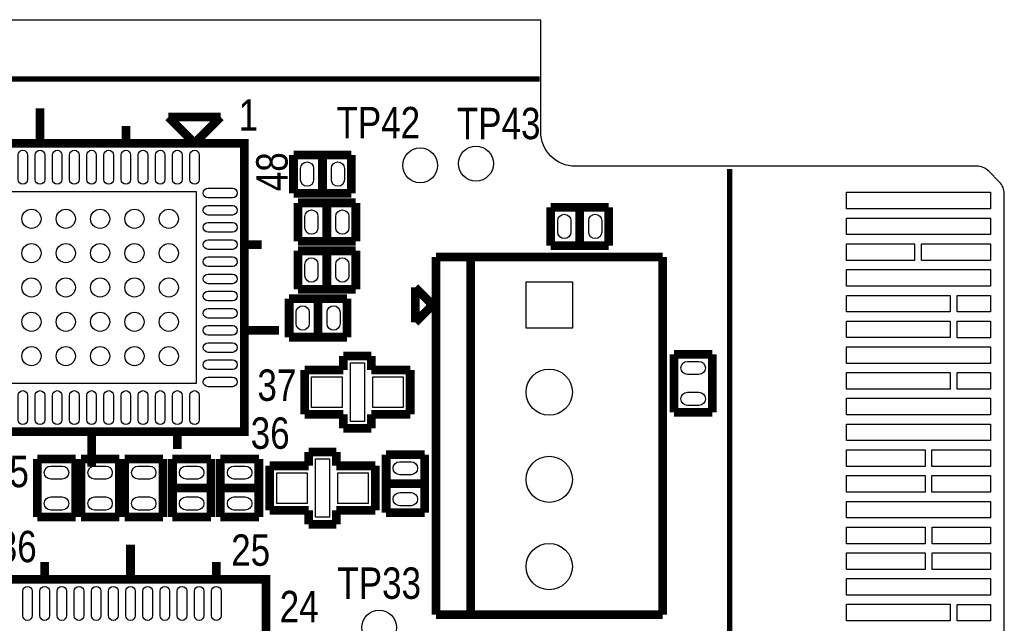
# Model space of a CAD drawing. Extents: x -1 to 181, y -28 to 74.
# Tile 20 of 20: x 152 to 181, y 56 to 74. Entities that reach past the tile are written whole.
import ezdxf
from ezdxf.enums import TextEntityAlignment as Align

# ---------------------------------------------------------------- set-up
doc = ezdxf.new("R2010")
doc.units = 0
doc.layers.add('DXF_TOP', color=7, linetype='CONTINUOUS')

msp = doc.modelspace()

# ---------------------------------------------------------------- linework, layer by layer
at = {"layer": 'DXF_TOP'}
for points in [[(0.040386, 5.266182), (6.040374, 5.266182), (6.040374, 1.066292), (13.640308, 1.066292), (13.640308, 0.066294), (167.140382, 0.066294), (167.140382, 3.316224, -0.414214), (168.14038, 4.316222), (179.83327, 4.316222, 0.199006), (180.186838, 4.46278), (180.493924, 4.769866, 0.198726), (180.640228, 5.123434), (180.640228, 68.509134, 0.198726), (180.493924, 68.862702), (180.186838, 69.169788, 0.199006), (179.83327, 69.316346), (168.14038, 69.316346, -0.414214), (167.140382, 70.316344), (167.140382, 73.566274), (22.64029, 73.566274), (22.64029, 71.966328), (14.400276, 71.966328), (14.400276, 72.4662), (0.040386, 72.4662)], [(151.915368, 68.93052), (151.915368, 69.64172, -1), (152.194768, 69.64172), (152.194768, 68.93052, -1)], [(152.41524, 68.93052), (152.41524, 69.64172, -1), (152.69464, 69.64172), (152.69464, 68.93052, -1)], [(152.915366, 68.93052), (152.915366, 69.64172, -1), (153.194766, 69.64172), (153.194766, 68.93052, -1)], [(153.415238, 68.93052), (153.415238, 69.64172, -1), (153.694638, 69.64172), (153.694638, 68.93052, -1)], [(153.915364, 68.93052), (153.915364, 69.64172, -1), (154.194764, 69.64172), (154.194764, 68.93052, -1)], [(154.415236, 68.93052), (154.415236, 69.64172, -1), (154.694636, 69.64172), (154.694636, 68.93052, -1)], [(154.915362, 68.93052), (154.915362, 69.64172, -1), (155.194762, 69.64172), (155.194762, 68.93052, -1)], [(155.415234, 68.93052), (155.415234, 69.64172, -1), (155.694634, 69.64172), (155.694634, 68.93052, -1)], [(155.91536, 68.93052), (155.91536, 69.64172, -1), (156.19476, 69.64172), (156.19476, 68.93052, -1)], [(156.415232, 68.93052), (156.415232, 69.64172, -1), (156.694632, 69.64172), (156.694632, 68.93052, -1)], [(156.915358, 68.93052), (156.915358, 69.64172, -1), (157.194758, 69.64172), (157.194758, 68.93052, -1)], [(160.522412, 69.2531), (160.522412, 68.9229, -1), (160.141412, 68.9229), (160.141412, 69.2531, -1)], [(161.422588, 69.2531), (161.422588, 68.9229, -1), (161.041588, 68.9229), (161.041588, 69.2531, -1)], [(158.16072, 68.396358), (157.44952, 68.396358, -1), (157.44952, 68.675758), (158.16072, 68.675758, -1)], [(158.16072, 67.896232), (157.44952, 67.896232, -1), (157.44952, 68.175632), (158.16072, 68.175632, -1)], [(160.649412, 67.8561), (160.649412, 67.5259, -1), (160.268412, 67.5259), (160.268412, 67.8561, -1)], [(161.549588, 67.8561), (161.549588, 67.5259, -1), (161.168588, 67.5259), (161.168588, 67.8561, -1)], [(168.015412, 67.7291), (168.015412, 67.3989, -1), (167.634412, 67.3989), (167.634412, 67.7291, -1)], [(168.915588, 67.7291), (168.915588, 67.3989, -1), (168.534588, 67.3989), (168.534588, 67.7291, -1)], [(158.16072, 67.39636), (157.44952, 67.39636, -1), (157.44952, 67.67576), (158.16072, 67.67576, -1)], [(158.16072, 66.896234), (157.44952, 66.896234, -1), (157.44952, 67.175634), (158.16072, 67.175634, -1)], [(158.16072, 66.396362), (157.44952, 66.396362, -1), (157.44952, 66.675762), (158.16072, 66.675762, -1)], [(160.649412, 66.4591), (160.649412, 66.1289, -1), (160.268412, 66.1289), (160.268412, 66.4591, -1)], [(161.549588, 66.4591), (161.549588, 66.1289, -1), (161.168588, 66.1289), (161.168588, 66.4591, -1)], [(158.16072, 65.896236), (157.44952, 65.896236, -1), (157.44952, 66.175636), (158.16072, 66.175636, -1)], [(158.16072, 65.396364), (157.44952, 65.396364, -1), (157.44952, 65.675764), (158.16072, 65.675764, -1)], [(158.16072, 64.896238), (157.44952, 64.896238, -1), (157.44952, 65.175638), (158.16072, 65.175638, -1)], [(160.014412, 64.7319), (160.014412, 65.0621, -1), (160.395412, 65.0621), (160.395412, 64.7319, -1)], [(160.914588, 64.7319), (160.914588, 65.0621, -1), (161.295588, 65.0621), (161.295588, 64.7319, -1)], [(158.16072, 64.396366), (157.44952, 64.396366, -1), (157.44952, 64.675766), (158.16072, 64.675766, -1)], [(158.16072, 63.89624), (157.44952, 63.89624, -1), (157.44952, 64.17564), (158.16072, 64.17564, -1)], [(158.16072, 63.396368), (157.44952, 63.396368, -1), (157.44952, 63.675768), (158.16072, 63.675768, -1)], [(171.4119, 63.632588), (171.7421, 63.632588, -1), (171.7421, 63.251588), (171.4119, 63.251588, -1)], [(158.16072, 62.896242), (157.44952, 62.896242, -1), (157.44952, 63.175642), (158.16072, 63.175642, -1)], [(151.915368, 61.93028), (151.915368, 62.64148, -1), (152.194768, 62.64148), (152.194768, 61.93028, -1)], [(152.41524, 61.93028), (152.41524, 62.64148, -1), (152.69464, 62.64148), (152.69464, 61.93028, -1)], [(152.915366, 61.93028), (152.915366, 62.64148, -1), (153.194766, 62.64148), (153.194766, 61.93028, -1)], [(153.415238, 61.93028), (153.415238, 62.64148, -1), (153.694638, 62.64148), (153.694638, 61.93028, -1)], [(153.915364, 61.93028), (153.915364, 62.64148, -1), (154.194764, 62.64148), (154.194764, 61.93028, -1)], [(154.415236, 61.93028), (154.415236, 62.64148, -1), (154.694636, 62.64148), (154.694636, 61.93028, -1)], [(154.915362, 61.93028), (154.915362, 62.64148, -1), (155.194762, 62.64148), (155.194762, 61.93028, -1)], [(155.415234, 61.93028), (155.415234, 62.64148, -1), (155.694634, 62.64148), (155.694634, 61.93028, -1)], [(155.91536, 61.93028), (155.91536, 62.64148, -1), (156.19476, 62.64148), (156.19476, 61.93028, -1)], [(156.415232, 61.93028), (156.415232, 62.64148, -1), (156.694632, 62.64148), (156.694632, 61.93028, -1)], [(156.915358, 61.93028), (156.915358, 62.64148, -1), (157.194758, 62.64148), (157.194758, 61.93028, -1)], [(171.4119, 62.732412), (171.7421, 62.732412, -1), (171.7421, 62.351412), (171.4119, 62.351412, -1)], [(153.2001, 60.203588), (152.8699, 60.203588, -1), (152.8699, 60.584588), (153.2001, 60.584588, -1)], [(154.1399, 60.584588), (154.4701, 60.584588, -1), (154.4701, 60.203588), (154.1399, 60.203588, -1)], [(155.4099, 60.584588), (155.7401, 60.584588, -1), (155.7401, 60.203588), (155.4099, 60.203588, -1)], [(157.1371, 60.203588), (156.8069, 60.203588, -1), (156.8069, 60.584588), (157.1371, 60.584588, -1)], [(158.2039, 60.584588), (158.5341, 60.584588, -1), (158.5341, 60.203588), (158.2039, 60.203588, -1)], [(163.3601, 60.330588), (163.0299, 60.330588, -1), (163.0299, 60.711588), (163.3601, 60.711588, -1)], [(153.2001, 59.303412), (152.8699, 59.303412, -1), (152.8699, 59.684412), (153.2001, 59.684412, -1)], [(154.1399, 59.684412), (154.4701, 59.684412, -1), (154.4701, 59.303412), (154.1399, 59.303412, -1)], [(155.4099, 59.684412), (155.7401, 59.684412, -1), (155.7401, 59.303412), (155.4099, 59.303412, -1)], [(157.1371, 59.303412), (156.8069, 59.303412, -1), (156.8069, 59.684412), (157.1371, 59.684412, -1)], [(158.2039, 59.684412), (158.5341, 59.684412, -1), (158.5341, 59.303412), (158.2039, 59.303412, -1)], [(163.3601, 59.430412), (163.0299, 59.430412, -1), (163.0299, 59.811412), (163.3601, 59.811412, -1)], [(152.329642, 56.94172), (152.329642, 56.23052, -1), (152.050242, 56.23052), (152.050242, 56.94172, -1)], [(152.829768, 56.94172), (152.829768, 56.23052, -1), (152.550368, 56.23052), (152.550368, 56.94172, -1)], [(153.32964, 56.94172), (153.32964, 56.23052, -1), (153.05024, 56.23052), (153.05024, 56.94172, -1)], [(153.829766, 56.94172), (153.829766, 56.23052, -1), (153.550366, 56.23052), (153.550366, 56.94172, -1)], [(154.329638, 56.94172), (154.329638, 56.23052, -1), (154.050238, 56.23052), (154.050238, 56.94172, -1)], [(154.829764, 56.94172), (154.829764, 56.23052, -1), (154.550364, 56.23052), (154.550364, 56.94172, -1)], [(155.329636, 56.94172), (155.329636, 56.23052, -1), (155.050236, 56.23052), (155.050236, 56.94172, -1)], [(155.829762, 56.94172), (155.829762, 56.23052, -1), (155.550362, 56.23052), (155.550362, 56.94172, -1)], [(156.329634, 56.94172), (156.329634, 56.23052, -1), (156.050234, 56.23052), (156.050234, 56.94172, -1)], [(156.82976, 56.94172), (156.82976, 56.23052, -1), (156.55036, 56.23052), (156.55036, 56.94172, -1)], [(157.329632, 56.94172), (157.329632, 56.23052, -1), (157.050232, 56.23052), (157.050232, 56.94172, -1)], [(157.829758, 56.94172), (157.829758, 56.23052, -1), (157.550358, 56.23052), (157.550358, 56.94172, -1)]]:
    msp.add_lwpolyline(points, format="xyb", close=True, dxfattribs=at)
for points, const_width in [([(167.1066, 71.8566), (27.1526, 71.8566), (27.1526, 73.5076)], 0.1524), ([(152.55494, 69.98462), (152.55494, 71.00062)], 0.254), ([(157.817058, 70.74662), (156.293058, 70.74662)], 0.254), ([(156.293058, 70.74662), (157.055058, 69.98462)], 0.254), ([(157.055058, 69.98462), (157.817058, 70.74662)], 0.254), ([(155.055062, 69.98462), (155.055062, 70.49262)], 0.254), ([(159.938212, 68.5292), (159.938212, 69.6468)], 0.254), ([(159.938212, 69.6468), (161.625788, 69.6468)], 0.254), ([(160.782, 68.5292), (160.782, 69.6468)], 0.254), ([(161.625788, 69.6468), (161.625788, 68.5292)], 0.254), ([(172.6438, 69.2404), (172.6438, 4.3942)], 0.1524), ([(161.625788, 68.5292), (159.938212, 68.5292)], 0.254), ([(160.065212, 67.1322), (160.065212, 68.2498)], 0.254), ([(160.065212, 68.2498), (161.752788, 68.2498)], 0.254), ([(160.909, 67.1322), (160.909, 68.2498)], 0.254), ([(161.752788, 68.2498), (161.752788, 67.1322)], 0.254), ([(167.431212, 67.0052), (167.431212, 68.1228)], 0.254), ([(167.431212, 68.1228), (169.118788, 68.1228)], 0.254), ([(168.275, 67.0052), (168.275, 68.1228)], 0.254), ([(169.118788, 68.1228), (169.118788, 67.0052)], 0.254), ([(158.50362, 67.035934), (159.01162, 67.035934)], 0.254), ([(161.752788, 67.1322), (160.065212, 67.1322)], 0.254), ([(169.118788, 67.0052), (167.431212, 67.0052)], 0.254), ([(160.065212, 65.7352), (160.065212, 66.8528)], 0.254), ([(160.065212, 66.8528), (161.752788, 66.8528)], 0.254), ([(160.909, 65.7352), (160.909, 66.8528)], 0.254), ([(161.752788, 66.8528), (161.752788, 65.7352)], 0.254), ([(164.084, 56.261), (164.084, 66.675)], 0.254), ([(164.084, 66.675), (170.688, 66.675)], 0.254), ([(165.1, 56.261), (165.1, 66.675)], 0.254), ([(170.688, 66.675), (170.688, 56.261)], 0.254), ([(161.752788, 65.7352), (160.065212, 65.7352)], 0.254), ([(163.48202, 64.77), (163.48202, 65.786)], 0.254), ([(163.48202, 65.786), (163.99002, 65.278)], 0.254), ([(159.811212, 65.4558), (161.498788, 65.4558)], 0.254), ([(159.811212, 64.3382), (159.811212, 65.4558)], 0.254), ([(160.655, 65.4558), (160.655, 64.3382)], 0.254), ([(161.498788, 65.4558), (161.498788, 64.3382)], 0.254), ([(163.99002, 65.278), (163.48202, 64.77)], 0.254), ([(158.50362, 64.536066), (159.51962, 64.536066)], 0.254), ([(161.498788, 64.3382), (159.811212, 64.3382)], 0.254), ([(171.0182, 62.148212), (171.0182, 63.835788)], 0.254), ([(171.0182, 63.835788), (172.1358, 63.835788)], 0.254), ([(172.1358, 63.835788), (172.1358, 62.148212)], 0.254), ([(161.3916, 63.3857), (161.3916, 63.7921)], 0.254), ([(161.3916, 63.7921), (162.2044, 63.7921)], 0.254), ([(162.2044, 63.7921), (162.2044, 63.3857)], 0.254), ([(160.260284, 62.0903), (160.260284, 63.3857)], 0.254), ([(160.260284, 63.3857), (161.3916, 63.3857)], 0.254), ([(162.2044, 63.3857), (163.335716, 63.3857)], 0.254), ([(163.335716, 63.3857), (163.335716, 62.0903)], 0.254), ([(172.1358, 62.148212), (171.0182, 62.148212)], 0.254), ([(161.3916, 62.0903), (160.260284, 62.0903)], 0.254), ([(161.3916, 61.6839), (161.3916, 62.0903)], 0.254), ([(163.335716, 62.0903), (162.2044, 62.0903)], 0.254), ([(162.2044, 62.0903), (162.2044, 61.6839)], 0.254), ([(154.055064, 61.58738), (154.055064, 60.57138)], 0.254), ([(156.554932, 61.58738), (156.554932, 61.07938)], 0.254), ([(162.2044, 61.6839), (161.3916, 61.6839)], 0.254), ([(160.3756, 60.5917), (160.3756, 60.9981)], 0.254), ([(160.3756, 60.9981), (161.1884, 60.9981)], 0.254), ([(161.1884, 60.9981), (161.1884, 60.5917)], 0.254), ([(152.4762, 60.787788), (153.5938, 60.787788)], 0.254), ([(152.4762, 59.100212), (152.4762, 60.787788)], 0.254), ([(153.5938, 60.787788), (153.5938, 59.100212)], 0.254), ([(153.7462, 59.100212), (153.7462, 60.787788)], 0.254), ([(153.7462, 60.787788), (154.8638, 60.787788)], 0.254), ([(154.8638, 60.787788), (154.8638, 59.100212)], 0.254), ([(155.0162, 59.100212), (155.0162, 60.787788)], 0.254), ([(155.0162, 60.787788), (156.1338, 60.787788)], 0.254), ([(156.1338, 60.787788), (156.1338, 59.100212)], 0.254), ([(156.4132, 59.100212), (156.4132, 60.787788)], 0.254), ([(156.4132, 60.787788), (157.5308, 60.787788)], 0.254), ([(157.5308, 60.787788), (157.5308, 59.100212)], 0.254), ([(157.8102, 59.100212), (157.8102, 60.787788)], 0.254), ([(157.8102, 60.787788), (158.9278, 60.787788)], 0.254), ([(158.9278, 60.787788), (158.9278, 59.100212)], 0.254), ([(162.6362, 59.227212), (162.6362, 60.914788)], 0.254), ([(162.6362, 60.914788), (163.7538, 60.914788)], 0.254), ([(163.7538, 60.914788), (163.7538, 59.227212)], 0.254), ([(159.244284, 59.2963), (159.244284, 60.5917)], 0.254), ([(159.244284, 60.5917), (160.3756, 60.5917)], 0.254), ([(161.1884, 60.5917), (162.319716, 60.5917)], 0.254), ([(162.319716, 60.5917), (162.319716, 59.2963)], 0.254), ([(156.4132, 59.944), (157.5308, 59.944)], 0.254), ([(158.9278, 59.944), (157.8102, 59.944)], 0.254), ([(162.6362, 60.071), (163.7538, 60.071)], 0.254), ([(160.3756, 59.2963), (159.244284, 59.2963)], 0.254), ([(160.3756, 58.8899), (160.3756, 59.2963)], 0.254), ([(162.319716, 59.2963), (161.1884, 59.2963)], 0.254), ([(161.1884, 59.2963), (161.1884, 58.8899)], 0.254), ([(153.5938, 59.100212), (152.4762, 59.100212)], 0.254), ([(154.8638, 59.100212), (153.7462, 59.100212)], 0.254), ([(156.1338, 59.100212), (155.0162, 59.100212)], 0.254), ([(157.5308, 59.100212), (156.4132, 59.100212)], 0.254), ([(158.9278, 59.100212), (157.8102, 59.100212)], 0.254), ([(163.7538, 59.227212), (162.6362, 59.227212)], 0.254), ([(161.1884, 58.8899), (160.3756, 58.8899)], 0.254), ([(155.189936, 57.28462), (155.189936, 58.30062)], 0.254), ([(152.690068, 57.28462), (152.690068, 57.79262)], 0.254), ([(157.690058, 57.28462), (157.690058, 57.79262)], 0.254), ([(170.688, 56.261), (164.084, 56.261)], 0.254)]:
    msp.add_lwpolyline(points, dxfattribs=dict(at, const_width=const_width))
at = {"layer": 'DXF_TOP', "const_width": 0.254}
for points in [[(158.50362, 69.98462), (150.36038, 69.98462), (150.10638, 69.98462), (150.10638, 61.84138), (150.10638, 61.58738), (158.24962, 61.58738), (158.50362, 61.58738)], [(150.74138, 48.88738), (158.88462, 48.88738), (159.13862, 48.88738), (159.13862, 57.03062), (159.13862, 57.28462), (150.99538, 57.28462), (150.74138, 57.28462)]]:
    msp.add_lwpolyline(points, close=True, dxfattribs=at)
at = {"layer": 'DXF_TOP'}
for points in [[(157.099, 68.58), (157.099, 62.992), (151.511, 62.992), (151.511, 68.58)], [(176.04486, 68.557648), (180.23586, 68.557648), (180.23586, 68.075048), (176.04486, 68.075048)], [(176.04486, 67.807586), (180.23586, 67.807586), (180.23586, 67.324986), (176.04486, 67.324986)], [(176.046638, 67.056508), (178.027838, 67.056508), (178.027838, 66.573908), (176.046638, 66.573908)], [(178.231038, 67.05854), (180.237638, 67.05854), (180.237638, 66.57594), (178.231038, 66.57594)], [(176.04486, 66.307462), (180.23586, 66.307462), (180.23586, 65.824862), (176.04486, 65.824862)], [(168.0591, 64.6049), (166.7129, 64.6049), (166.7129, 65.9511), (168.0591, 65.9511)], [(176.044352, 65.556638), (179.066952, 65.556638), (179.066952, 65.074038), (176.044352, 65.074038)], [(179.270152, 65.55613), (180.235352, 65.55613), (180.235352, 65.07353), (179.270152, 65.07353)], [(176.044352, 64.80683), (179.066952, 64.80683), (179.066952, 64.32423), (176.044352, 64.32423)], [(179.270152, 64.806068), (180.235352, 64.806068), (180.235352, 64.323468), (179.270152, 64.323468)], [(176.04486, 64.05753), (180.23586, 64.05753), (180.23586, 63.57493), (176.04486, 63.57493)], [(162.0012, 63.5889), (162.0012, 61.8871), (161.5948, 61.8871), (161.5948, 63.5889)], [(161.352484, 63.1825), (161.352484, 62.2935), (160.463484, 62.2935), (160.463484, 63.1825)], [(163.132516, 63.1825), (163.132516, 62.2935), (162.243516, 62.2935), (162.243516, 63.1825)], [(176.044352, 63.306198), (179.066952, 63.306198), (179.066952, 62.823598), (176.044352, 62.823598)], [(179.270152, 63.306198), (180.235352, 63.306198), (180.235352, 62.823598), (179.270152, 62.823598)], [(176.04486, 62.55766), (180.23586, 62.55766), (180.23586, 62.07506), (176.04486, 62.07506)], [(176.04486, 61.807598), (180.23586, 61.807598), (180.23586, 61.324998), (176.04486, 61.324998)], [(176.04486, 61.057536), (178.33086, 61.057536), (178.33086, 60.574936), (176.04486, 60.574936)], [(178.53406, 61.056774), (180.23586, 61.056774), (180.23586, 60.574174), (178.53406, 60.574174)], [(160.9852, 60.7949), (160.9852, 59.0931), (160.5788, 59.0931), (160.5788, 60.7949)], [(160.336484, 60.3885), (160.336484, 59.4995), (159.447484, 59.4995), (159.447484, 60.3885)], [(162.116516, 60.3885), (162.116516, 59.4995), (161.227516, 59.4995), (161.227516, 60.3885)], [(176.04486, 60.306458), (178.33086, 60.306458), (178.33086, 59.823858), (176.04486, 59.823858)], [(178.53406, 60.306712), (180.23586, 60.306712), (180.23586, 59.824112), (178.53406, 59.824112)], [(176.04486, 59.557666), (180.23586, 59.557666), (180.23586, 59.075066), (176.04486, 59.075066)], [(176.045114, 58.805826), (178.331114, 58.805826), (178.331114, 58.323226), (176.045114, 58.323226)], [(178.534314, 58.80608), (180.236114, 58.80608), (180.236114, 58.32348), (178.534314, 58.32348)], [(176.045114, 58.057796), (178.331114, 58.057796), (178.331114, 57.575196), (176.045114, 57.575196)], [(178.534314, 58.05805), (180.236114, 58.05805), (180.236114, 57.57545), (178.534314, 57.57545)], [(176.04486, 57.30748), (180.23586, 57.30748), (180.23586, 56.82488), (176.04486, 56.82488)], [(176.044606, 56.559704), (179.067206, 56.559704), (179.067206, 56.077104), (176.044606, 56.077104)], [(179.270406, 56.557672), (180.235606, 56.557672), (180.235606, 56.075072), (179.270406, 56.075072)]]:
    msp.add_lwpolyline(points, close=True, dxfattribs=at)
for centre, radius in [((163.6268, 69.342), 0.508), ((165.2524, 69.3928), 0.508), ((152.305004, 67.785996), 0.2794), ((153.305002, 67.785996), 0.2794), ((154.305, 67.785996), 0.2794), ((155.304998, 67.785996), 0.2794), ((156.304996, 67.785996), 0.2794), ((152.305004, 66.785998), 0.2794), ((153.305002, 66.785998), 0.2794), ((154.305, 66.785998), 0.2794), ((155.304998, 66.785998), 0.2794), ((156.304996, 66.785998), 0.2794), ((152.305004, 65.786), 0.2794), ((153.305002, 65.786), 0.2794), ((154.305, 65.786), 0.2794), ((155.304998, 65.786), 0.2794), ((156.304996, 65.786), 0.2794), ((152.305004, 64.786002), 0.2794), ((153.305002, 64.786002), 0.2794), ((154.305, 64.786002), 0.2794), ((155.304998, 64.786002), 0.2794), ((156.304996, 64.786002), 0.2794), ((152.305004, 63.786004), 0.2794), ((153.305002, 63.786004), 0.2794), ((154.305, 63.786004), 0.2794), ((155.304998, 63.786004), 0.2794), ((156.304996, 63.786004), 0.2794), ((167.386, 62.738), 0.6731), ((167.386, 60.198), 0.6731), ((167.386, 57.658), 0.6731), ((162.433, 55.88), 0.508)]:
    msp.add_circle(centre, radius, dxfattribs=at)

# ---------------------------------------------------------------- texts
at = {"layer": 'DXF_TOP', "width": 0.833333}
for s, p in [('1', (158.623, 70.349364)), ('TP42', (162.4076, 70.1294)), ('TP43', (165.9128, 70.104)), ('36', (159.258, 61.087)), ('25', (151.6634, 59.9694)), ('36', (151.892, 57.785)), ('25', (158.690056, 57.681368)), ('TP33', (162.433, 56.7182))]:
    msp.add_text(s, height=0.9144, dxfattribs=at).set_placement(p, align=Align.CENTER)
msp.add_text('48', height=0.9144, rotation=90, dxfattribs=at).set_placement((159.766, 69.723), align=Align.RIGHT)
msp.add_text('37', height=0.9144, dxfattribs=at).set_placement((160.02, 62.484), align=Align.RIGHT)
msp.add_text('24', height=0.9144, dxfattribs=at).set_placement((159.535368, 56.035956))

doc.saveas('drawing.dxf')
